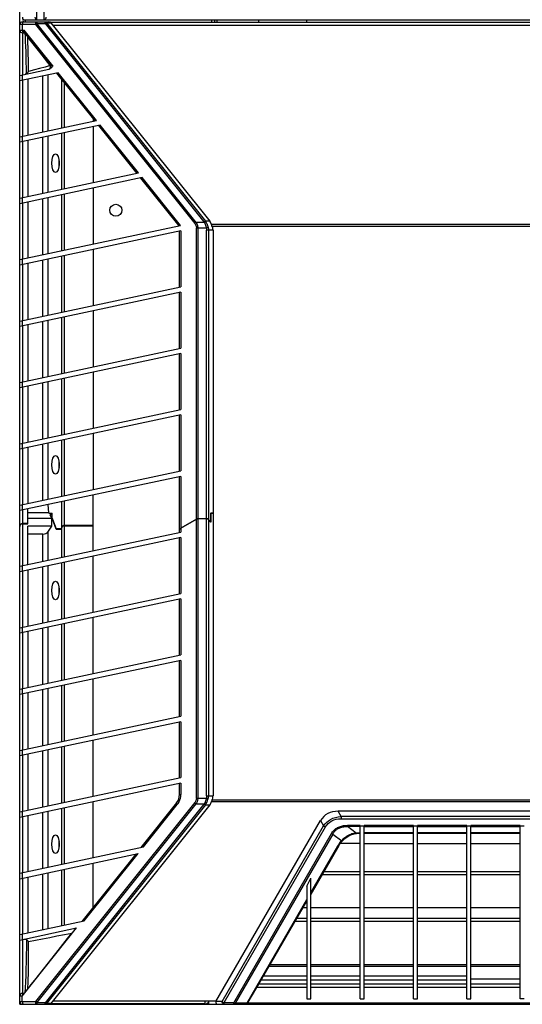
# Model space of a CAD drawing. Header units: inches. Extents: x 0 to 110, y 0 to 85.
# Tile 3 of 13: x 26.59 to 34, y 22.44 to 36.97. Entities that reach past the tile are written whole.
import ezdxf

# ---------------------------------------------------------------- set-up
doc = ezdxf.new("R2010")
doc.units = ezdxf.units.IN
doc.header["$LTSCALE"] = 6.05
doc.header["$MEASUREMENT"] = 0
doc.layers.get('0').update_dxf_attribs({"linetype": 'CONTINUOUS'})

msp = doc.modelspace()

# ---------------------------------------------------------------- linework, layer by layer
at = {"color": 7, "linetype": 'Continuous'}
for p, q in [((26.586, 22.442), (26.586, 59.844)), ((26.836, 45.332), (26.836, 36.966)), ((26.946, 36.966), (26.946, 45.332)), ((26.82, 36.895), (26.586, 36.895)), ((26.625, 36.895), (26.625, 36.812)), ((26.626, 36.966), (42.098, 36.966)), ((26.626, 36.935), (27.016, 36.935)), ((26.665, 36.966), (26.665, 36.935)), ((26.82, 36.895), (29.167, 33.959)), ((26.84, 36.935), (26.84, 36.912)), ((29.187, 33.976), (26.84, 36.912)), ((26.84, 36.912), (26.962, 36.912)), ((26.962, 36.912), (26.962, 36.935)), ((26.962, 36.912), (29.304, 33.983)), ((26.983, 36.921), (29.325, 33.992)), ((26.983, 36.921), (27.051, 36.921)), ((27.046, 36.927), (41.678, 36.927)), ((29.393, 33.992), (27.051, 36.921)), ((29.421, 36.927), (29.421, 36.966)), ((29.46, 36.966), (29.46, 36.927)), ((29.5, 36.927), (29.5, 36.966)), ((30.11, 36.966), (30.11, 36.927)), ((30.819, 36.927), (30.819, 36.966)), ((26.586, 36.812), (26.653, 36.812)), ((26.626, 36.773), (26.626, 36.152)), ((26.626, 36.773), (26.654, 36.773)), ((26.652, 36.776), (26.65, 36.78)), ((26.652, 36.776), (27.035, 36.297)), ((27.076, 36.283), (26.653, 36.812)), ((41.64, 36.881), (27.084, 36.881)), ((26.704, 36.705), (26.705, 36.704)), ((27.035, 36.288), (26.882, 36.485)), ((26.716, 36.204), (26.715, 36.372)), ((26.586, 36.143), (27.014, 36.234)), ((27.156, 36.184), (26.586, 36.063)), ((26.803, 36.226), (26.716, 36.204)), ((26.88, 36.246), (26.803, 36.226)), ((26.961, 36.268), (26.88, 36.246)), ((27.035, 36.288), (26.961, 36.268)), ((27.13, 36.178), (27.693, 35.473)), ((27.72, 35.479), (27.156, 36.184)), ((26.625, 36.151), (26.625, 36.071)), ((26.626, 36.071), (26.626, 35.246)), ((26.704, 36.088), (26.704, 35.263)), ((26.927, 35.31), (26.927, 36.135)), ((27, 36.151), (27, 35.326)), ((27.206, 35.369), (27.206, 36.082)), ((27.243, 36.037), (27.243, 35.377)), ((26.586, 35.238), (27.72, 35.479)), ((27.669, 35.504), (27.669, 35.468)), ((27.775, 35.41), (26.586, 35.157)), ((27.243, 35.297), (27.243, 34.472)), ((27.669, 35.387), (27.669, 34.562)), ((27.748, 35.404), (28.312, 34.699)), ((28.338, 34.705), (27.775, 35.41)), ((26.625, 35.246), (26.625, 35.165)), ((26.626, 35.166), (26.626, 34.341)), ((26.704, 35.182), (26.704, 34.357)), ((26.927, 34.404), (26.927, 35.23)), ((27, 35.245), (27, 34.42)), ((27.206, 34.464), (27.206, 35.289)), ((26.586, 34.332), (28.338, 34.705)), ((28.393, 34.636), (26.586, 34.252)), ((28.367, 34.63), (28.931, 33.925)), ((28.957, 33.931), (28.393, 34.636)), ((27.669, 34.482), (27.669, 33.657)), ((26.625, 34.34), (26.625, 34.26)), ((26.704, 34.277), (26.704, 33.452)), ((26.927, 33.499), (26.927, 34.324)), ((27, 34.34), (27, 33.515)), ((27.206, 33.558), (27.206, 34.383)), ((27.243, 34.391), (27.243, 33.566)), ((26.626, 34.26), (26.626, 33.435)), ((29.393, 33.992), (29.325, 33.992)), ((26.586, 33.427), (28.957, 33.931)), ((28.962, 33.851), (26.586, 33.346)), ((28.943, 33.022), (28.943, 33.847)), ((28.962, 33.851), (28.962, 33.026)), ((29.309, 33.976), (29.187, 33.976)), ((29.338, 33.893), (29.192, 33.893)), ((29.192, 25.484), (29.192, 33.893)), ((29.212, 33.893), (29.212, 25.484)), ((29.366, 33.9), (29.338, 33.893)), ((29.438, 33.861), (29.343, 33.861)), ((29.343, 25.516), (29.343, 33.861)), ((29.371, 33.861), (29.371, 25.516)), ((29.415, 33.95), (39.308, 33.95)), ((39.298, 33.917), (29.426, 33.917)), ((29.438, 33.861), (29.438, 25.516)), ((27.669, 33.576), (27.669, 32.751)), ((26.625, 33.435), (26.625, 33.354)), ((26.927, 32.593), (26.927, 33.418)), ((27, 33.434), (27, 32.609)), ((27.206, 32.653), (27.206, 33.478)), ((27.243, 33.486), (27.243, 32.661)), ((26.626, 33.354), (26.626, 32.529)), ((26.704, 33.371), (26.704, 32.546)), ((26.586, 32.521), (28.962, 33.026)), ((28.962, 32.946), (26.586, 32.441)), ((28.943, 32.116), (28.943, 32.941)), ((28.962, 32.946), (28.962, 32.121)), ((27.206, 31.747), (27.206, 32.572)), ((27.243, 32.58), (27.243, 31.755)), ((27.669, 32.671), (27.669, 31.846)), ((26.625, 32.529), (26.625, 32.449)), ((26.626, 32.449), (26.626, 31.624)), ((26.704, 32.466), (26.704, 31.641)), ((26.927, 31.688), (26.927, 32.513)), ((27, 32.529), (27, 31.703)), ((26.586, 31.616), (28.962, 32.121)), ((28.962, 32.04), (26.586, 31.535)), ((28.943, 31.211), (28.943, 32.036)), ((28.962, 32.04), (28.962, 31.215)), ((27.206, 30.842), (27.206, 31.667)), ((27.243, 31.675), (27.243, 30.85)), ((27.669, 31.765), (27.669, 30.94)), ((26.625, 31.624), (26.625, 31.543)), ((26.626, 31.543), (26.626, 30.718)), ((26.704, 31.56), (26.704, 30.735)), ((26.927, 30.782), (26.927, 31.607)), ((27, 31.623), (27, 30.798)), ((26.586, 30.71), (28.962, 31.215)), ((28.962, 31.135), (26.586, 30.63)), ((28.943, 30.305), (28.943, 31.13)), ((28.962, 31.135), (28.962, 30.31)), ((27.669, 30.86), (27.669, 30.035)), ((26.625, 30.718), (26.625, 30.638)), ((26.704, 30.655), (26.704, 29.83)), ((26.927, 29.877), (26.927, 30.702)), ((27, 30.717), (27, 29.892)), ((27.206, 29.936), (27.206, 30.761)), ((27.243, 30.769), (27.243, 29.944)), ((26.626, 30.638), (26.626, 29.813)), ((26.586, 29.805), (28.962, 30.31)), ((28.962, 30.229), (26.586, 29.724)), ((28.943, 29.404), (28.943, 30.225)), ((28.962, 30.229), (28.962, 29.408)), ((27.669, 29.133), (27.669, 29.954)), ((26.625, 29.813), (26.625, 29.732)), ((27.015, 29.69), (27.006, 29.813)), ((27.206, 29.035), (27.206, 29.856)), ((27.243, 29.864), (27.243, 29.043)), ((26.626, 29.732), (26.626, 28.911)), ((26.704, 29.529), (26.704, 29.749)), ((26.704, 29.686), (26.708, 29.69)), ((27.015, 29.69), (26.708, 29.69)), ((27.015, 29.686), (27.067, 29.686)), ((27.055, 29.686), (27.038, 29.661)), ((27.066, 29.661), (27.038, 29.661)), ((27.059, 29.61), (27.038, 29.661)), ((27.066, 29.661), (27.067, 29.662)), ((27.066, 29.612), (27.066, 29.661)), ((27.067, 29.612), (27.067, 29.686)), ((29.406, 29.69), (29.438, 29.69)), ((29.406, 29.686), (29.438, 29.686)), ((29.406, 29.556), (29.406, 29.686)), ((29.408, 29.556), (29.408, 29.69)), ((26.704, 29.533), (26.626, 29.533)), ((26.626, 29.531), (26.704, 29.531)), ((27.059, 29.61), (26.704, 29.61)), ((27.059, 29.494), (26.704, 29.494)), ((26.704, 28.928), (26.704, 29.494)), ((27, 29.408), (27.059, 29.494)), ((27.059, 29.494), (27.059, 29.61)), ((27.066, 29.612), (27.123, 29.454)), ((27.125, 29.452), (27.067, 29.612)), ((27.669, 29.505), (27.243, 29.505)), ((27.243, 29.501), (27.669, 29.501)), ((29.192, 29.6), (28.962, 29.466)), ((28.962, 29.464), (29.192, 29.598)), ((29.209, 29.603), (29.212, 29.603)), ((29.343, 29.605), (29.212, 29.605)), ((29.343, 29.603), (29.212, 29.603)), ((29.408, 29.556), (29.371, 29.594)), ((29.406, 29.556), (29.371, 29.592)), ((26.586, 28.903), (28.962, 29.408)), ((26.704, 29.38), (26.927, 29.38)), ((26.927, 28.975), (26.927, 29.38)), ((27, 29.408), (27, 28.991)), ((27.196, 29.454), (27.123, 29.454)), ((27.125, 29.452), (27.197, 29.452)), ((27.206, 29.481), (27.196, 29.454)), ((27.206, 29.477), (27.197, 29.452)), ((28.95, 29.454), (28.943, 29.454)), ((28.943, 29.452), (28.95, 29.452)), ((28.962, 29.328), (26.586, 28.823)), ((28.943, 28.498), (28.943, 29.323)), ((28.962, 29.328), (28.962, 28.502)), ((27.669, 28.228), (27.669, 29.053)), ((26.625, 28.911), (26.625, 28.831)), ((27, 28.91), (27, 28.085)), ((27.206, 28.129), (27.206, 28.954)), ((27.243, 28.962), (27.243, 28.137)), ((26.626, 28.831), (26.626, 28.006)), ((26.704, 28.848), (26.704, 28.023)), ((26.927, 28.07), (26.927, 28.895)), ((26.586, 27.997), (28.962, 28.502)), ((28.962, 28.422), (26.586, 27.917)), ((28.943, 27.593), (28.943, 28.418)), ((28.962, 28.422), (28.962, 27.597)), ((27.206, 27.224), (27.206, 28.049)), ((27.243, 28.057), (27.243, 27.232)), ((27.669, 27.322), (27.669, 28.147)), ((26.625, 28.006), (26.625, 27.925)), ((26.626, 27.925), (26.626, 27.1)), ((26.704, 27.942), (26.704, 27.117)), ((26.927, 27.164), (26.927, 27.989)), ((27, 28.005), (27, 27.18)), ((26.586, 27.092), (28.962, 27.597)), ((28.962, 27.516), (26.586, 27.011)), ((28.943, 26.687), (28.943, 27.512)), ((28.962, 27.516), (28.962, 26.691)), ((27.669, 26.417), (27.669, 27.242)), ((26.625, 27.1), (26.625, 27.02)), ((26.626, 27.02), (26.626, 26.195)), ((26.704, 27.037), (26.704, 26.212)), ((26.927, 26.259), (26.927, 27.084)), ((27, 27.099), (27, 26.274)), ((27.206, 26.318), (27.206, 27.143)), ((27.243, 27.151), (27.243, 26.326)), ((26.586, 26.186), (28.962, 26.691)), ((28.962, 26.611), (26.586, 26.106)), ((28.943, 25.782), (28.943, 26.607)), ((28.962, 26.611), (28.962, 25.786)), ((27.669, 25.511), (27.669, 26.336)), ((26.625, 26.195), (26.625, 26.114)), ((26.927, 25.353), (26.927, 26.178)), ((27, 26.194), (27, 25.369)), ((27.206, 25.413), (27.206, 26.238)), ((27.243, 26.246), (27.243, 25.421)), ((26.626, 26.114), (26.626, 25.289)), ((26.704, 26.131), (26.704, 25.306)), ((26.586, 25.281), (28.962, 25.786)), ((28.962, 25.705), (26.586, 25.2)), ((28.943, 25.536), (28.943, 25.701)), ((28.962, 25.705), (28.962, 25.536)), ((29.167, 25.418), (26.82, 22.482)), ((27.669, 24.606), (27.669, 25.431)), ((28.943, 25.536), (28.962, 25.536)), ((29.192, 25.484), (29.338, 25.484)), ((29.338, 25.484), (29.366, 25.476)), ((29.343, 25.516), (29.438, 25.516)), ((39.308, 25.427), (29.415, 25.427)), ((29.426, 25.46), (39.296, 25.46)), ((26.625, 25.289), (26.625, 25.209)), ((26.84, 22.465), (29.187, 25.401)), ((26.927, 24.448), (26.927, 25.273)), ((29.304, 25.394), (26.962, 22.465)), ((29.325, 25.385), (26.983, 22.455)), ((27, 25.288), (27, 24.463)), ((27.051, 22.455), (29.393, 25.385)), ((27.206, 24.507), (27.206, 25.332)), ((27.243, 25.34), (27.243, 24.515)), ((28.9, 25.413), (28.374, 24.755)), ((28.411, 24.763), (28.91, 25.388)), ((29.187, 25.401), (29.309, 25.401)), ((29.325, 25.385), (29.393, 25.385)), ((37.441, 25.291), (31.283, 25.291)), ((31.326, 25.211), (31.283, 25.291)), ((26.626, 25.209), (26.626, 24.384)), ((26.704, 25.226), (26.704, 24.401)), ((29.48, 22.482), (31.023, 25.155)), ((31.023, 25.155), (31.068, 25.073)), ((37.397, 25.211), (31.326, 25.211)), ((31.326, 25.211), (31.326, 25.179)), ((31.326, 25.179), (37.397, 25.179)), ((29.572, 22.482), (31.068, 25.073)), ((31.093, 25.056), (29.597, 22.465)), ((31.606, 25.082), (31.419, 25.082)), ((31.419, 25.082), (31.419, 25.064)), ((31.606, 25.064), (31.419, 25.064)), ((31.548, 24.968), (31.419, 25.064)), ((31.606, 22.521), (31.606, 25.082)), ((31.665, 25.07), (31.606, 25.07)), ((32.393, 25.082), (31.665, 25.082)), ((31.665, 22.521), (31.665, 25.082)), ((31.665, 25.064), (32.393, 25.064)), ((32.393, 22.521), (32.393, 25.082)), ((32.452, 25.07), (32.393, 25.07)), ((33.181, 25.082), (32.452, 25.082)), ((32.452, 22.521), (32.452, 25.082)), ((32.452, 25.064), (33.181, 25.064)), ((33.181, 22.521), (33.181, 25.082)), ((33.24, 25.07), (33.181, 25.07)), ((33.968, 25.082), (33.24, 25.082)), ((33.24, 22.521), (33.24, 25.082)), ((33.24, 25.064), (33.968, 25.064)), ((33.968, 22.521), (33.968, 25.082)), ((34.027, 25.07), (33.968, 25.07)), ((29.742, 22.465), (31.183, 24.96)), ((31.203, 24.954), (29.762, 22.459)), ((31.203, 24.954), (31.335, 24.856)), ((31.329, 24.835), (31.344, 24.853)), ((31.348, 24.871), (31.335, 24.856)), ((31.344, 24.853), (31.354, 24.864)), ((31.363, 24.885), (31.348, 24.871)), ((31.548, 24.968), (31.527, 24.965)), ((31.539, 24.962), (31.553, 24.964)), ((31.567, 24.97), (31.577, 24.971)), ((31.577, 24.971), (31.587, 24.971)), ((32.393, 24.973), (31.665, 24.973)), ((31.665, 24.969), (32.393, 24.969)), ((33.181, 24.973), (32.452, 24.973)), ((32.452, 24.969), (33.181, 24.969)), ((33.968, 24.973), (33.24, 24.973)), ((33.24, 24.969), (33.968, 24.969)), ((26.586, 24.375), (28.411, 24.763)), ((31.29, 24.779), (30.878, 24.064)), ((30.878, 24.085), (31.276, 24.775)), ((31.276, 24.775), (31.285, 24.789)), ((31.285, 24.789), (31.293, 24.803)), ((31.29, 24.779), (31.302, 24.799)), ((31.606, 24.813), (31.312, 24.813)), ((31.665, 24.813), (32.393, 24.813)), ((32.452, 24.813), (33.181, 24.813)), ((33.24, 24.813), (33.968, 24.813)), ((26.586, 24.295), (28.333, 24.666)), ((28.297, 24.658), (27.502, 23.665)), ((27.539, 23.672), (28.333, 24.666)), ((27.206, 23.602), (27.206, 24.427)), ((27.243, 24.435), (27.243, 23.609)), ((27.669, 23.873), (27.669, 24.525)), ((31.073, 24.403), (31.606, 24.403)), ((31.665, 24.403), (32.393, 24.403)), ((32.452, 24.403), (33.181, 24.403)), ((33.24, 24.403), (33.968, 24.403)), ((26.625, 24.384), (26.625, 24.303)), ((26.626, 24.303), (26.626, 23.478)), ((26.704, 24.32), (26.704, 23.495)), ((26.927, 23.542), (26.927, 24.367)), ((27, 24.383), (27, 23.558)), ((30.819, 24.183), (30.878, 24.302)), ((30.878, 22.521), (30.878, 24.302)), ((31.047, 24.358), (31.606, 24.358)), ((31.665, 24.358), (32.393, 24.358)), ((32.452, 24.358), (33.181, 24.358)), ((33.24, 24.358), (33.968, 24.358)), ((30.819, 24.183), (30.819, 22.521)), ((29.939, 22.459), (30.819, 23.983)), ((30.103, 22.723), (30.819, 23.962)), ((30.819, 23.866), (30.763, 23.866)), ((31.606, 23.866), (30.878, 23.866)), ((32.393, 23.866), (31.665, 23.866)), ((33.181, 23.866), (32.452, 23.866)), ((33.968, 23.866), (33.24, 23.866)), ((30.675, 23.714), (30.819, 23.714)), ((30.878, 23.714), (31.606, 23.714)), ((31.665, 23.714), (32.393, 23.714)), ((32.452, 23.714), (33.181, 23.714)), ((33.24, 23.714), (33.968, 23.714)), ((26.586, 23.47), (27.539, 23.672)), ((26.586, 23.389), (27.425, 23.568)), ((26.623, 22.564), (27.425, 23.568)), ((30.65, 23.669), (30.819, 23.669)), ((30.878, 23.669), (31.606, 23.669)), ((31.665, 23.669), (32.393, 23.669)), ((32.452, 23.669), (33.181, 23.669)), ((33.24, 23.669), (33.968, 23.669)), ((26.625, 23.478), (26.625, 23.398)), ((26.626, 23.398), (26.626, 22.604)), ((26.716, 23.191), (26.716, 23.37)), ((30.819, 23.001), (30.264, 23.001)), ((30.28, 23.029), (30.819, 23.029)), ((30.878, 23.029), (31.606, 23.029)), ((31.606, 23.001), (30.878, 23.001)), ((31.665, 23.029), (32.393, 23.029)), ((32.393, 23.001), (31.665, 23.001)), ((32.452, 23.029), (33.181, 23.029)), ((33.181, 23.001), (32.452, 23.001)), ((33.24, 23.029), (33.968, 23.029)), ((33.968, 23.001), (33.24, 23.001)), ((30.182, 22.86), (30.819, 22.86)), ((30.878, 22.86), (31.606, 22.86)), ((31.665, 22.86), (32.393, 22.86)), ((32.452, 22.86), (33.181, 22.86)), ((33.24, 22.82), (33.968, 22.82)), ((29.942, 22.448), (30.083, 22.692)), ((30.819, 22.692), (30.083, 22.692)), ((30.116, 22.744), (30.819, 22.744)), ((30.819, 22.796), (30.146, 22.796)), ((31.606, 22.796), (30.878, 22.796)), ((30.878, 22.744), (31.606, 22.744)), ((31.606, 22.692), (30.878, 22.692)), ((32.393, 22.796), (31.665, 22.796)), ((31.665, 22.744), (32.393, 22.744)), ((32.393, 22.692), (31.665, 22.692)), ((33.181, 22.796), (32.452, 22.796)), ((32.452, 22.744), (33.181, 22.744)), ((33.181, 22.692), (32.452, 22.692)), ((33.24, 22.744), (33.968, 22.744)), ((33.968, 22.692), (33.24, 22.692)), ((26.623, 22.564), (26.586, 22.564)), ((26.625, 22.482), (26.625, 22.568)), ((26.654, 22.604), (26.626, 22.604)), ((30.819, 22.521), (30.878, 22.521)), ((31.606, 22.521), (31.665, 22.521)), ((32.393, 22.521), (32.452, 22.521)), ((33.181, 22.521), (33.24, 22.521)), ((34.027, 22.521), (33.968, 22.521)), ((26.586, 22.482), (26.82, 22.482)), ((26.586, 22.442), (41.685, 22.442)), ((26.962, 22.465), (26.84, 22.465)), ((26.84, 22.465), (26.84, 22.442)), ((26.962, 22.442), (26.962, 22.465)), ((27.051, 22.455), (26.983, 22.455)), ((29.322, 22.45), (27.046, 22.45)), ((27.084, 22.496), (29.488, 22.496)), ((29.322, 22.45), (29.322, 22.496)), ((29.371, 22.471), (29.342, 22.442)), ((29.371, 22.496), (29.371, 22.442)), ((29.572, 22.482), (29.48, 22.482)), ((29.742, 22.465), (29.597, 22.465)), ((29.597, 22.465), (29.597, 22.442)), ((29.742, 22.442), (29.742, 22.465)), ((29.939, 22.459), (29.762, 22.459)), ((29.939, 22.456), (29.939, 22.459)), ((29.953, 22.456), (29.955, 22.459)), ((29.958, 22.465), (29.955, 22.459)), ((29.958, 22.465), (38.765, 22.465))]:
    msp.add_line(p, q, dxfattribs=at)
for points in [[(26.645, 36.935), (26.641, 36.934), (26.638, 36.932), (26.634, 36.928), (26.631, 36.923), (26.629, 36.918), (26.627, 36.911), (26.626, 36.903), (26.625, 36.895)], [(26.626, 37.005), (26.626, 36.998), (26.627, 36.99), (26.629, 36.983), (26.631, 36.977), (26.634, 36.973), (26.638, 36.969), (26.642, 36.967), (26.645, 36.966)], [(26.836, 36.966), (26.832, 36.967), (26.828, 36.969), (26.825, 36.973), (26.822, 36.977), (26.819, 36.983), (26.817, 36.99), (26.816, 36.998), (26.816, 37.005)], [(26.82, 36.895), (26.82, 36.899), (26.821, 36.903), (26.821, 36.907), (26.822, 36.911), (26.823, 36.914), (26.824, 36.918), (26.825, 36.921), (26.826, 36.924), (26.828, 36.927), (26.83, 36.929), (26.832, 36.931), (26.834, 36.933), (26.837, 36.934), (26.84, 36.935)], [(26.84, 36.912), (26.836, 36.909), (26.833, 36.907), (26.829, 36.904), (26.826, 36.901), (26.823, 36.898), (26.82, 36.895)], [(26.974, 37.005), (26.974, 36.998), (26.972, 36.99), (26.97, 36.983), (26.966, 36.977), (26.962, 36.973), (26.957, 36.969), (26.952, 36.967), (26.946, 36.966)], [(26.962, 36.935), (26.966, 36.934), (26.97, 36.933), (26.974, 36.931), (26.977, 36.928), (26.98, 36.925), (26.983, 36.921)], [(26.983, 36.921), (26.98, 36.921), (26.977, 36.92), (26.974, 36.918), (26.97, 36.916), (26.966, 36.914), (26.962, 36.912)], [(26.625, 36.812), (26.626, 36.805), (26.627, 36.798), (26.629, 36.791), (26.631, 36.785), (26.634, 36.78), (26.637, 36.776), (26.641, 36.774), (26.645, 36.773)], [(26.65, 36.78), (26.649, 36.785), (26.648, 36.79), (26.649, 36.797), (26.651, 36.805), (26.653, 36.812)], [(26.66, 36.765), (26.665, 36.709), (26.669, 36.641), (26.673, 36.57), (26.675, 36.496), (26.677, 36.418), (26.679, 36.337), (26.681, 36.253), (26.682, 36.166)], [(26.715, 36.372), (26.713, 36.455), (26.712, 36.541), (26.708, 36.636), (26.705, 36.704)], [(26.882, 36.485), (26.823, 36.561), (26.764, 36.635), (26.707, 36.707)], [(26.682, 36.166), (26.68, 36.165), (26.677, 36.163), (26.675, 36.163), (26.672, 36.162), (26.67, 36.161), (26.668, 36.16)], [(26.682, 36.166), (26.685, 36.167), (26.688, 36.169), (26.691, 36.172), (26.694, 36.174), (26.697, 36.177), (26.7, 36.18), (26.703, 36.184), (26.706, 36.187), (26.709, 36.191), (26.711, 36.195), (26.714, 36.2), (26.716, 36.204)], [(27.035, 36.288), (27.037, 36.281), (27.039, 36.275), (27.039, 36.268), (27.038, 36.261), (27.036, 36.255), (27.033, 36.249), (27.029, 36.243), (27.024, 36.239), (27.019, 36.236), (27.014, 36.234)], [(27.03, 36.24), (27.022, 36.237), (27.014, 36.234)], [(27.076, 36.283), (27.068, 36.274), (27.061, 36.265), (27.053, 36.258), (27.045, 36.251), (27.038, 36.245), (27.03, 36.24)], [(27.035, 36.297), (27.036, 36.296), (27.036, 36.295), (27.036, 36.293), (27.036, 36.292), (27.036, 36.29), (27.035, 36.288)], [(27.076, 36.283), (27.07, 36.285), (27.065, 36.286), (27.059, 36.287), (27.055, 36.288), (27.051, 36.289), (27.047, 36.291), (27.044, 36.292), (27.041, 36.293), (27.039, 36.294), (27.037, 36.295), (27.036, 36.296), (27.035, 36.297)], [(29.304, 33.983), (29.308, 33.985), (29.311, 33.987), (29.315, 33.989), (29.318, 33.99), (29.322, 33.991), (29.325, 33.992)], [(29.325, 33.992), (29.326, 33.991), (29.327, 33.989), (29.328, 33.988), (29.329, 33.987), (29.33, 33.985), (29.331, 33.984)], [(29.167, 33.959), (29.17, 33.962), (29.173, 33.965), (29.176, 33.968), (29.18, 33.971), (29.183, 33.973), (29.187, 33.976)], [(29.167, 33.959), (29.172, 33.952), (29.177, 33.945), (29.181, 33.938), (29.184, 33.931), (29.187, 33.925), (29.189, 33.918), (29.191, 33.911), (29.192, 33.905), (29.192, 33.899), (29.192, 33.893)], [(29.187, 33.976), (29.195, 33.961), (29.202, 33.947), (29.206, 33.933), (29.21, 33.92), (29.212, 33.906), (29.212, 33.893)], [(29.304, 33.983), (29.305, 33.981), (29.306, 33.98), (29.307, 33.979), (29.307, 33.978), (29.308, 33.977), (29.309, 33.976)], [(29.331, 33.984), (29.328, 33.983), (29.324, 33.982), (29.321, 33.981), (29.317, 33.98), (29.313, 33.978), (29.309, 33.976)], [(29.309, 33.976), (29.315, 33.962), (29.321, 33.949), (29.326, 33.936), (29.33, 33.922), (29.335, 33.907), (29.338, 33.893)], [(29.331, 33.984), (29.338, 33.971), (29.345, 33.958), (29.351, 33.944), (29.356, 33.931), (29.361, 33.916), (29.366, 33.9)], [(29.338, 33.893), (29.34, 33.887), (29.341, 33.882), (29.342, 33.877), (29.342, 33.872), (29.343, 33.866), (29.343, 33.861)], [(29.366, 33.9), (29.367, 33.894), (29.368, 33.887), (29.369, 33.881), (29.37, 33.874), (29.371, 33.868), (29.371, 33.861)], [(29.421, 33.927), (29.42, 33.93), (29.419, 33.933), (29.418, 33.936), (29.417, 33.939), (29.416, 33.942), (29.415, 33.944)], [(29.192, 29.598), (29.196, 29.6), (29.199, 29.601)], [(29.199, 29.601), (29.202, 29.602), (29.205, 29.603), (29.209, 29.603)], [(28.91, 25.388), (28.926, 25.411), (28.939, 25.435), (28.949, 25.459), (28.957, 25.484), (28.961, 25.51), (28.962, 25.536)], [(29.192, 25.484), (29.192, 25.478), (29.192, 25.472), (29.191, 25.466), (29.189, 25.459), (29.187, 25.452), (29.184, 25.446), (29.181, 25.439), (29.177, 25.432), (29.172, 25.425), (29.167, 25.418)], [(29.187, 25.401), (29.183, 25.404), (29.18, 25.406), (29.177, 25.409), (29.173, 25.412), (29.17, 25.415), (29.167, 25.418)], [(29.212, 25.484), (29.212, 25.476), (29.211, 25.468), (29.21, 25.46), (29.209, 25.452), (29.206, 25.444), (29.204, 25.435), (29.201, 25.427), (29.197, 25.418), (29.192, 25.41), (29.187, 25.401)], [(29.338, 25.484), (29.335, 25.469), (29.33, 25.455), (29.326, 25.441), (29.321, 25.428), (29.315, 25.414), (29.309, 25.401)], [(29.331, 25.393), (29.338, 25.406), (29.345, 25.419), (29.351, 25.432), (29.356, 25.446), (29.361, 25.461), (29.366, 25.476)], [(29.343, 25.516), (29.343, 25.511), (29.342, 25.505), (29.342, 25.5), (29.341, 25.495), (29.34, 25.489), (29.338, 25.484)], [(29.366, 25.476), (29.367, 25.483), (29.368, 25.49), (29.369, 25.496), (29.37, 25.503), (29.371, 25.509), (29.371, 25.516)], [(29.421, 25.449), (29.42, 25.446), (29.419, 25.444), (29.418, 25.441), (29.417, 25.438), (29.416, 25.435), (29.415, 25.433)], [(28.91, 25.388), (28.906, 25.393), (28.903, 25.398), (28.9, 25.403), (28.899, 25.407), (28.898, 25.41), (28.9, 25.413)], [(29.309, 25.401), (29.308, 25.4), (29.307, 25.399), (29.307, 25.398), (29.306, 25.397), (29.305, 25.395), (29.304, 25.394)], [(29.325, 25.385), (29.322, 25.385), (29.319, 25.387), (29.315, 25.388), (29.312, 25.39), (29.308, 25.392), (29.304, 25.394)], [(29.309, 25.401), (29.313, 25.399), (29.317, 25.397), (29.321, 25.396), (29.324, 25.395), (29.328, 25.394), (29.331, 25.393)], [(29.325, 25.385), (29.326, 25.386), (29.327, 25.387), (29.328, 25.389), (29.329, 25.39), (29.33, 25.392), (29.331, 25.393)], [(31.068, 25.073), (31.09, 25.103), (31.114, 25.129), (31.141, 25.151), (31.171, 25.17), (31.204, 25.186), (31.241, 25.199), (31.282, 25.207), (31.326, 25.211)], [(31.093, 25.056), (31.113, 25.085), (31.135, 25.11), (31.16, 25.13), (31.188, 25.147), (31.218, 25.161), (31.252, 25.171), (31.288, 25.177), (31.326, 25.179)], [(31.093, 25.056), (31.089, 25.058), (31.084, 25.061), (31.08, 25.064), (31.076, 25.067), (31.072, 25.07), (31.068, 25.073)], [(31.183, 24.96), (31.191, 24.973), (31.199, 24.985), (31.208, 24.996), (31.218, 25.007), (31.228, 25.017), (31.239, 25.026), (31.25, 25.034), (31.262, 25.042), (31.274, 25.049), (31.287, 25.056), (31.301, 25.062), (31.315, 25.067), (31.331, 25.071), (31.347, 25.075), (31.363, 25.078), (31.381, 25.081), (31.4, 25.082), (31.419, 25.082)], [(31.203, 24.954), (31.21, 24.966), (31.217, 24.977), (31.225, 24.987), (31.234, 24.996), (31.243, 25.005), (31.252, 25.014), (31.263, 25.021), (31.273, 25.029), (31.284, 25.035), (31.296, 25.041), (31.308, 25.046), (31.322, 25.051), (31.335, 25.055), (31.35, 25.058), (31.366, 25.061), (31.382, 25.063), (31.4, 25.064), (31.419, 25.064)], [(31.203, 24.954), (31.2, 24.954), (31.197, 24.955), (31.194, 24.956), (31.19, 24.957), (31.187, 24.959), (31.183, 24.96)], [(31.312, 24.829), (31.323, 24.842), (31.335, 24.856)], [(31.335, 24.856), (31.338, 24.854), (31.341, 24.853), (31.343, 24.853), (31.344, 24.853), (31.344, 24.853)], [(31.354, 24.864), (31.38, 24.889), (31.408, 24.91), (31.438, 24.928), (31.47, 24.943), (31.504, 24.954), (31.539, 24.962)], [(31.527, 24.965), (31.507, 24.96), (31.486, 24.955), (31.467, 24.948), (31.448, 24.941), (31.43, 24.932), (31.412, 24.922), (31.395, 24.91), (31.379, 24.898), (31.363, 24.885)], [(31.548, 24.968), (31.558, 24.969), (31.567, 24.97)], [(31.548, 24.968), (31.55, 24.965), (31.551, 24.964), (31.553, 24.964), (31.553, 24.964)], [(31.553, 24.964), (31.565, 24.965), (31.581, 24.967)], [(31.581, 24.967), (31.598, 24.968), (31.606, 24.968)], [(31.587, 24.971), (31.596, 24.972), (31.606, 24.972)], [(31.29, 24.779), (31.289, 24.778), (31.287, 24.776), (31.284, 24.775), (31.281, 24.775), (31.276, 24.775)], [(31.293, 24.803), (31.302, 24.816), (31.312, 24.829)], [(31.302, 24.799), (31.315, 24.817), (31.329, 24.835)], [(26.645, 23.402), (26.653, 23.403), (26.661, 23.403), (26.668, 23.403), (26.675, 23.401), (26.681, 23.399), (26.686, 23.397)], [(26.686, 23.397), (26.685, 23.282), (26.683, 23.171), (26.681, 23.065), (26.679, 22.964), (26.676, 22.867), (26.672, 22.775), (26.666, 22.687), (26.66, 22.611)], [(26.716, 23.37), (26.712, 23.375), (26.708, 23.38), (26.702, 23.385), (26.697, 23.389), (26.692, 23.393), (26.686, 23.397)], [(26.716, 23.37), (26.819, 23.389), (26.923, 23.409), (27.029, 23.429), (27.136, 23.45), (27.245, 23.471), (27.355, 23.493)], [(27.12, 23.194), (27.291, 23.412), (27.355, 23.493)], [(27.391, 23.525), (27.386, 23.52), (27.381, 23.515), (27.376, 23.51), (27.37, 23.504), (27.363, 23.499), (27.355, 23.493)], [(26.705, 22.667), (26.707, 22.695), (26.71, 22.754), (26.713, 22.817), (26.714, 22.884), (26.715, 22.954), (26.716, 23.029), (26.716, 23.108), (26.716, 23.191)], [(26.713, 22.677), (26.757, 22.733), (26.81, 22.799), (27.12, 23.194)], [(30.083, 22.692), (30.087, 22.698), (30.09, 22.704), (30.094, 22.709), (30.097, 22.714), (30.101, 22.719), (30.103, 22.723)], [(26.645, 22.604), (26.642, 22.603), (26.638, 22.601), (26.635, 22.598), (26.632, 22.594), (26.63, 22.588), (26.628, 22.582), (26.626, 22.575), (26.625, 22.568)], [(26.625, 22.482), (26.626, 22.474), (26.627, 22.467), (26.629, 22.46), (26.631, 22.454), (26.634, 22.449), (26.638, 22.445), (26.641, 22.443), (26.645, 22.442)], [(26.84, 22.442), (26.836, 22.443), (26.832, 22.445), (26.829, 22.449), (26.826, 22.454), (26.823, 22.46), (26.822, 22.467), (26.82, 22.474), (26.82, 22.482)], [(26.82, 22.482), (26.823, 22.479), (26.826, 22.476), (26.829, 22.473), (26.833, 22.47), (26.836, 22.468), (26.84, 22.465)], [(26.962, 22.465), (26.966, 22.463), (26.97, 22.461), (26.974, 22.459), (26.977, 22.457), (26.98, 22.456), (26.983, 22.455)], [(26.983, 22.455), (26.98, 22.452), (26.977, 22.448), (26.974, 22.446), (26.97, 22.444), (26.966, 22.443), (26.962, 22.442)], [(29.597, 22.442), (29.592, 22.443), (29.588, 22.445), (29.583, 22.449), (29.58, 22.454), (29.577, 22.46), (29.574, 22.467), (29.573, 22.474), (29.572, 22.482)], [(29.572, 22.482), (29.576, 22.479), (29.58, 22.476), (29.584, 22.473), (29.588, 22.47), (29.593, 22.467), (29.597, 22.465)], [(29.742, 22.465), (29.746, 22.463), (29.749, 22.462), (29.753, 22.461), (29.756, 22.46), (29.759, 22.459), (29.762, 22.459)], [(29.762, 22.459), (29.76, 22.454), (29.757, 22.45), (29.754, 22.447), (29.75, 22.444), (29.746, 22.443), (29.742, 22.442)], [(29.942, 22.448), (29.942, 22.449), (29.941, 22.451), (29.941, 22.453), (29.94, 22.454), (29.939, 22.456)], [(29.942, 22.448), (29.945, 22.449), (29.947, 22.451), (29.949, 22.453), (29.951, 22.454), (29.953, 22.456)], [(29.944, 22.442), (29.947, 22.443), (29.949, 22.444), (29.951, 22.447), (29.953, 22.45), (29.954, 22.454), (29.956, 22.46)]]:
    msp.add_lwpolyline(points, dxfattribs=at)
msp.add_circle((28.004, 34.155), 0.0886, dxfattribs=at)
for centre, radius, start, end in [((26.626, 36.895), 0.0394, 90, 180), ((26.626, 36.812), 0.0394, 180, 270), ((27.004, 36.272), 0.0394, 292.1418, 38.6383), ((28.746, 25.536), 0.197, 321.3617, 360), ((26.626, 22.564), 0.0394, 90, 180), ((26.626, 22.482), 0.0394, 180, 270)]:
    msp.add_arc(centre, radius, start, end, dxfattribs=at)
for centre, major_axis, ratio, start_param, end_param in [((26.998, 36.895), (0.0575, 0.0195), 0.595327, 0.212388, 1.05315), ((27.22, 34.848), (0, 0.138), 0.4, 1.29532, 1.847743), ((29.124, 33.861), (0.287, 0.097), 0.595327, -0.081636, 0.212388), ((29.159, 33.861), (0.278, 0), 0.707107, 0, 0.344582), ((27.22, 30.399), (0, 0.138), 0.4, 1.29532, 1.847743), ((26.626, 29.492), (0.0394, 0), 1, 8.905239, 9.424778), ((26.626, 29.494), (0.0394, 0), 1, 2.721126, 3.141593), ((26.626, 29.494), (0, 0.0394), 1, 0, 1.15033), ((26.626, 29.492), (0, 0.0394), 1, 6.283185, 7.334443), ((27.243, 29.466), (0, 0.0394), 1, 0, 1.19029), ((27.243, 29.462), (0.0394, 0), 1, 2.457532, 2.761086), ((27.243, 29.462), (0, 0.0394), 1, 0.455476, 0.886736), ((27.243, 29.462), (0.0394, 0), 1, 1.570796, 2.026272), ((29.212, 29.566), (0, 0.0394), 1, 0, 0.528074), ((29.343, 29.566), (0, 0.0394), 1, -0.785398, 0), ((29.343, 29.564), (0.0394, 0), 1, 1.300386, 1.570796), ((29.343, 29.564), (0, 0.0394), 1, -0.526018, -0.270411), ((29.343, 29.564), (0.0394, 0), 1, 0.785398, 1.044778), ((26.927, 29.425), (0.0787, 0), 0.57735, -1.570796, -0.380506), ((28.982, 29.432), (0, 0.0394), 1, 0.528074, 0.958962), ((28.982, 29.43), (0.0394, 0), 1, 2.242505, 2.529758), ((28.982, 29.43), (0, 0.0394), 1, 0.600221, 0.671708), ((28.982, 29.43), (0.0394, 0), 1, 2.098871, 2.171017), ((27.22, 28.545), (0, 0.138), 0.4, 1.29532, 1.847743), ((29.124, 25.516), (0.287, -0.097), 0.595327, -0.212388, 0.081636), ((29.159, 25.516), (-0.278, 0), 0.707107, 2.797011, 3.141593), ((31.457, 24.816), (-0.391, 0.393), 0.680562, -0.595746, 0.181753), ((27.22, 24.805), (0, 0.138), 0.4, 1.29532, 1.847743), ((26.998, 22.482), (0.0575, -0.0195), 0.595327, -1.05315, -0.212388), ((29.543, 22.482), (0.0661, 0.0187), 0.523595, 2.647506, 4.216581)]:
    msp.add_ellipse(centre, major_axis=major_axis, ratio=ratio, start_param=start_param, end_param=end_param, dxfattribs=at)
for centre in [(27.114, 34.848), (27.114, 30.399), (27.114, 28.545), (27.114, 24.805)]:
    msp.add_ellipse(centre, major_axis=(0, 0.138), ratio=0.4, dxfattribs=at)

doc.saveas('drawing.dxf')
